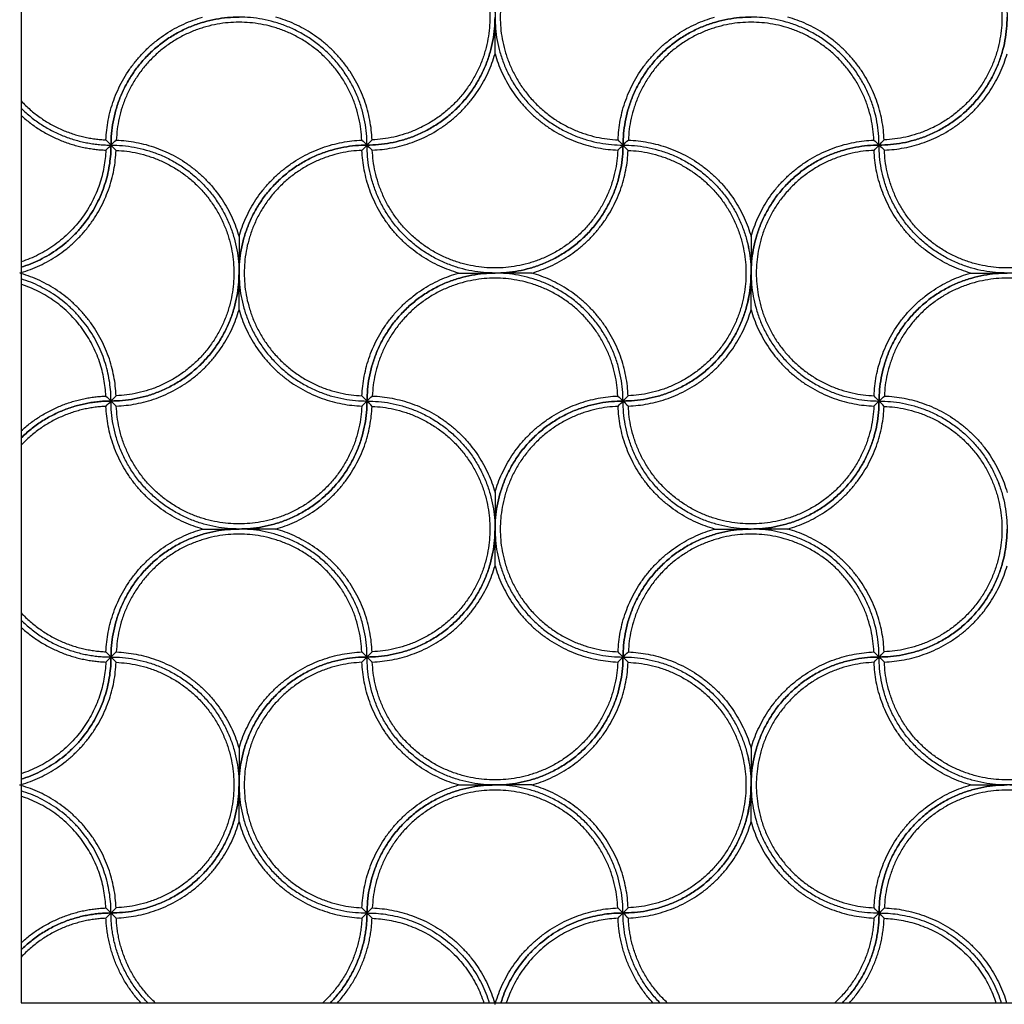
# Model space of a CAD drawing. Header units: millimetres. Extents: x 3369.77 to 3374.03, y 1984.94 to 1989.4.
# Tile 5 of 9: x 3372.02 to 3373.17, y 1984.94 to 1986.1. Entities that reach past the tile are written whole.
import ezdxf

# ---------------------------------------------------------------- set-up
doc = ezdxf.new("R2010")
doc.units = ezdxf.units.MM
doc.layers.add('Make2D', color=7, linetype='Continuous', true_color=0x000000)
doc.layers.add('Make2D$Visible$Curves', color=7, linetype='Continuous', true_color=0x000000)

# ---------------------------------------------------------------- blocks, each defined once
blk = doc.blocks.new('Lonicera2')
at = {"layer": 'Make2D'}
blk.add_lwpolyline([(3372.0212, 1984.9438), (3374.0316, 1984.9438), (3374.0316, 1986.9542), (3372.0212, 1986.9542)], close=True, dxfattribs=at)
at = {"layer": 'Make2D$Visible$Curves', "color": 18, "lineweight": -3, "true_color": 0x000000}
for points, weights, knots in [([(3372.4264, 1986.249), (3372.5764, 1986.249), (3372.5764, 1986.099), (3372.5764, 1985.949), (3372.4264, 1985.949)], [1, 0.707106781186, 1, 0.707106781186, 1], [-0.000025, -0.000025, -0.000025, 8.85715, 8.85715, 17.714326, 17.714326, 17.714326]), ([(3372.7264, 1986.249), (3372.5764, 1986.249), (3372.5764, 1986.099), (3372.5764, 1985.949), (3372.7264, 1985.949)], [1, 0.707106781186, 1, 0.707106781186, 1], [-0.000025, -0.000025, -0.000025, 8.85715, 8.85715, 17.714326, 17.714326, 17.714326]), ([(3373.0264, 1986.249), (3373.1764, 1986.249), (3373.1764, 1986.099), (3373.1764, 1985.949), (3373.0264, 1985.949)], [1, 0.707106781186, 1, 0.707106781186, 1], [-0.000025, -0.000025, -0.000025, 8.85715, 8.85715, 17.714326, 17.714326, 17.714326]), ([(3372.4323, 1986.2428), (3372.5704, 1986.2372), (3372.5704, 1986.099), (3372.5704, 1985.9608), (3372.4323, 1985.9551)], [1, 0.72147592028, 1, 0.72147592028, 1], [0.231535, 0.231535, 0.231535, 8.85715, 8.85715, 17.482766, 17.482766, 17.482766]), ([(3372.7205, 1986.2428), (3372.5825, 1986.2372), (3372.5825, 1986.099), (3372.5825, 1985.9608), (3372.7205, 1985.9551)], [1, 0.72147592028, 1, 0.72147592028, 1], [0.231535, 0.231535, 0.231535, 8.85715, 8.85715, 17.482766, 17.482766, 17.482766]), ([(3373.0323, 1986.2428), (3373.1704, 1986.2372), (3373.1704, 1986.099), (3373.1704, 1985.9608), (3373.0323, 1985.9551)], [1, 0.72147592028, 1, 0.72147592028, 1], [0.231535, 0.231535, 0.231535, 8.85715, 8.85715, 17.482766, 17.482766, 17.482766]), ([(3372.4264, 1985.949), (3372.4264, 1986.099), (3372.2764, 1986.099), (3372.1264, 1986.099), (3372.1264, 1985.949)], [1, 0.707106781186, 1, 0.707106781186, 1], [-0.000025, -0.000025, -0.000025, 8.85715, 8.85715, 17.714326, 17.714326, 17.714326]), ([(3373.0264, 1985.949), (3373.0264, 1986.099), (3372.8764, 1986.099), (3372.7264, 1986.099), (3372.7264, 1985.949)], [1, 0.707106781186, 1, 0.707106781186, 1], [-0.000025, -0.000025, -0.000025, 8.85715, 8.85715, 17.714326, 17.714326, 17.714326]), ([(3372.4203, 1985.9549), (3372.4146, 1986.093), (3372.2764, 1986.093), (3372.1383, 1986.093), (3372.1326, 1985.9549)], [1, 0.72147592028, 1, 0.72147592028, 1], [0.231535, 0.231535, 0.231535, 8.85715, 8.85715, 17.482766, 17.482766, 17.482766]), ([(3373.0203, 1985.9549), (3373.0146, 1986.093), (3372.8764, 1986.093), (3372.7383, 1986.093), (3372.7326, 1985.9549)], [1, 0.72147592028, 1, 0.72147592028, 1], [0.231535, 0.231535, 0.231535, 8.85715, 8.85715, 17.482766, 17.482766, 17.482766]), ([(3372.1264, 1985.949), (3372.2764, 1985.949), (3372.2764, 1985.799), (3372.2764, 1985.649), (3372.1264, 1985.649)], [1, 0.707106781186, 1, 0.707106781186, 1], [-0.000025, -0.000025, -0.000025, 8.85715, 8.85715, 17.714326, 17.714326, 17.714326]), ([(3372.4264, 1985.949), (3372.2764, 1985.949), (3372.2764, 1985.799), (3372.2764, 1985.649), (3372.4264, 1985.649)], [1, 0.707106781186, 1, 0.707106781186, 1], [-0.000025, -0.000025, -0.000025, 8.85715, 8.85715, 17.714326, 17.714326, 17.714326]), ([(3372.7264, 1985.949), (3372.7264, 1985.799), (3372.5764, 1985.799), (3372.4264, 1985.799), (3372.4264, 1985.949)], [1, 0.707106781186, 1, 0.707106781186, 1], [-0.000025, -0.000025, -0.000025, 8.85715, 8.85715, 17.714326, 17.714326, 17.714326]), ([(3372.7264, 1985.949), (3372.8764, 1985.949), (3372.8764, 1985.799), (3372.8764, 1985.649), (3372.7264, 1985.649)], [1, 0.707106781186, 1, 0.707106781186, 1], [-0.000025, -0.000025, -0.000025, 8.85715, 8.85715, 17.714326, 17.714326, 17.714326]), ([(3373.0264, 1985.949), (3372.8764, 1985.949), (3372.8764, 1985.799), (3372.8764, 1985.649), (3373.0264, 1985.649)], [1, 0.707106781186, 1, 0.707106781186, 1], [-0.000025, -0.000025, -0.000025, 8.85715, 8.85715, 17.714326, 17.714326, 17.714326]), ([(3373.3264, 1985.949), (3373.3264, 1985.799), (3373.1764, 1985.799), (3373.0264, 1985.799), (3373.0264, 1985.949)], [1, 0.707106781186, 1, 0.707106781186, 1], [-0.000025, -0.000025, -0.000025, 8.85715, 8.85715, 17.714326, 17.714326, 17.714326]), ([(3372.1323, 1985.9428), (3372.2704, 1985.9372), (3372.2704, 1985.799), (3372.2704, 1985.6608), (3372.1323, 1985.6551)], [1, 0.72147592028, 1, 0.72147592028, 1], [0.231535, 0.231535, 0.231535, 8.85715, 8.85715, 17.482766, 17.482766, 17.482766]), ([(3372.4205, 1985.9428), (3372.2825, 1985.9372), (3372.2825, 1985.799), (3372.2825, 1985.6608), (3372.4205, 1985.6551)], [1, 0.72147592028, 1, 0.72147592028, 1], [0.231535, 0.231535, 0.231535, 8.85715, 8.85715, 17.482766, 17.482766, 17.482766]), ([(3372.7203, 1985.9431), (3372.7146, 1985.805), (3372.5764, 1985.805), (3372.4383, 1985.805), (3372.4326, 1985.9431)], [1, 0.72147592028, 1, 0.72147592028, 1], [0.231535, 0.231535, 0.231535, 8.85715, 8.85715, 17.482766, 17.482766, 17.482766]), ([(3372.7323, 1985.9428), (3372.8704, 1985.9372), (3372.8704, 1985.799), (3372.8704, 1985.6608), (3372.7323, 1985.6551)], [1, 0.72147592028, 1, 0.72147592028, 1], [0.231535, 0.231535, 0.231535, 8.85715, 8.85715, 17.482766, 17.482766, 17.482766]), ([(3373.0205, 1985.9428), (3372.8825, 1985.9372), (3372.8825, 1985.799), (3372.8825, 1985.6608), (3373.0205, 1985.6551)], [1, 0.72147592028, 1, 0.72147592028, 1], [0.231535, 0.231535, 0.231535, 8.85715, 8.85715, 17.482766, 17.482766, 17.482766]), ([(3373.3203, 1985.9431), (3373.3146, 1985.805), (3373.1764, 1985.805), (3373.0383, 1985.805), (3373.0326, 1985.9431)], [1, 0.72147592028, 1, 0.72147592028, 1], [0.231535, 0.231535, 0.231535, 8.85715, 8.85715, 17.482766, 17.482766, 17.482766]), ([(3372.7264, 1985.649), (3372.7264, 1985.799), (3372.5764, 1985.799), (3372.4264, 1985.799), (3372.4264, 1985.649)], [1, 0.707106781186, 1, 0.707106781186, 1], [-0.000025, -0.000025, -0.000025, 8.85715, 8.85715, 17.714326, 17.714326, 17.714326]), ([(3373.3264, 1985.649), (3373.3264, 1985.799), (3373.1764, 1985.799), (3373.0264, 1985.799), (3373.0264, 1985.649)], [1, 0.707106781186, 1, 0.707106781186, 1], [-0.000025, -0.000025, -0.000025, 8.85715, 8.85715, 17.714326, 17.714326, 17.714326]), ([(3372.7203, 1985.6549), (3372.7146, 1985.793), (3372.5764, 1985.793), (3372.4383, 1985.793), (3372.4326, 1985.6549)], [1, 0.72147592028, 1, 0.72147592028, 1], [0.231535, 0.231535, 0.231535, 8.85715, 8.85715, 17.482766, 17.482766, 17.482766]), ([(3373.3203, 1985.6549), (3373.3146, 1985.793), (3373.1764, 1985.793), (3373.0383, 1985.793), (3373.0326, 1985.6549)], [1, 0.72147592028, 1, 0.72147592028, 1], [0.231535, 0.231535, 0.231535, 8.85715, 8.85715, 17.482766, 17.482766, 17.482766]), ([(3372.4264, 1985.649), (3372.4264, 1985.499), (3372.2764, 1985.499), (3372.1264, 1985.499), (3372.1264, 1985.649)], [1, 0.707106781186, 1, 0.707106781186, 1], [-0.000025, -0.000025, -0.000025, 8.85715, 8.85715, 17.714326, 17.714326, 17.714326]), ([(3372.4264, 1985.649), (3372.5764, 1985.649), (3372.5764, 1985.499), (3372.5764, 1985.349), (3372.4264, 1985.349)], [1, 0.707106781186, 1, 0.707106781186, 1], [-0.000025, -0.000025, -0.000025, 8.85715, 8.85715, 17.714326, 17.714326, 17.714326]), ([(3372.7264, 1985.649), (3372.5764, 1985.649), (3372.5764, 1985.499), (3372.5764, 1985.349), (3372.7264, 1985.349)], [1, 0.707106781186, 1, 0.707106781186, 1], [-0.000025, -0.000025, -0.000025, 8.85715, 8.85715, 17.714326, 17.714326, 17.714326]), ([(3373.0264, 1985.649), (3373.0264, 1985.499), (3372.8764, 1985.499), (3372.7264, 1985.499), (3372.7264, 1985.649)], [1, 0.707106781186, 1, 0.707106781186, 1], [-0.000025, -0.000025, -0.000025, 8.85715, 8.85715, 17.714326, 17.714326, 17.714326]), ([(3373.0264, 1985.649), (3373.1764, 1985.649), (3373.1764, 1985.499), (3373.1764, 1985.349), (3373.0264, 1985.349)], [1, 0.707106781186, 1, 0.707106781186, 1], [-0.000025, -0.000025, -0.000025, 8.85715, 8.85715, 17.714326, 17.714326, 17.714326]), ([(3372.4203, 1985.6431), (3372.4146, 1985.505), (3372.2764, 1985.505), (3372.1383, 1985.505), (3372.1326, 1985.6431)], [1, 0.72147592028, 1, 0.72147592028, 1], [0.231535, 0.231535, 0.231535, 8.85715, 8.85715, 17.482766, 17.482766, 17.482766]), ([(3372.4323, 1985.6428), (3372.5704, 1985.6372), (3372.5704, 1985.499), (3372.5704, 1985.3608), (3372.4323, 1985.3551)], [1, 0.72147592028, 1, 0.72147592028, 1], [0.231535, 0.231535, 0.231535, 8.85715, 8.85715, 17.482766, 17.482766, 17.482766]), ([(3372.7205, 1985.6428), (3372.5825, 1985.6372), (3372.5825, 1985.499), (3372.5825, 1985.3608), (3372.7205, 1985.3551)], [1, 0.72147592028, 1, 0.72147592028, 1], [0.231535, 0.231535, 0.231535, 8.85715, 8.85715, 17.482766, 17.482766, 17.482766]), ([(3373.0203, 1985.6431), (3373.0146, 1985.505), (3372.8764, 1985.505), (3372.7383, 1985.505), (3372.7326, 1985.6431)], [1, 0.72147592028, 1, 0.72147592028, 1], [0.231535, 0.231535, 0.231535, 8.85715, 8.85715, 17.482766, 17.482766, 17.482766]), ([(3373.0323, 1985.6428), (3373.1704, 1985.6372), (3373.1704, 1985.499), (3373.1704, 1985.3608), (3373.0323, 1985.3551)], [1, 0.72147592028, 1, 0.72147592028, 1], [0.231535, 0.231535, 0.231535, 8.85715, 8.85715, 17.482766, 17.482766, 17.482766]), ([(3372.4264, 1985.349), (3372.4264, 1985.499), (3372.2764, 1985.499), (3372.1264, 1985.499), (3372.1264, 1985.349)], [1, 0.707106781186, 1, 0.707106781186, 1], [-0.000025, -0.000025, -0.000025, 8.85715, 8.85715, 17.714326, 17.714326, 17.714326]), ([(3373.0264, 1985.349), (3373.0264, 1985.499), (3372.8764, 1985.499), (3372.7264, 1985.499), (3372.7264, 1985.349)], [1, 0.707106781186, 1, 0.707106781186, 1], [-0.000025, -0.000025, -0.000025, 8.85715, 8.85715, 17.714326, 17.714326, 17.714326]), ([(3372.4203, 1985.3549), (3372.4146, 1985.493), (3372.2764, 1985.493), (3372.1383, 1985.493), (3372.1326, 1985.3549)], [1, 0.72147592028, 1, 0.72147592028, 1], [0.231535, 0.231535, 0.231535, 8.85715, 8.85715, 17.482766, 17.482766, 17.482766]), ([(3373.0203, 1985.3549), (3373.0146, 1985.493), (3372.8764, 1985.493), (3372.7383, 1985.493), (3372.7326, 1985.3549)], [1, 0.72147592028, 1, 0.72147592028, 1], [0.231535, 0.231535, 0.231535, 8.85715, 8.85715, 17.482766, 17.482766, 17.482766]), ([(3372.1264, 1985.349), (3372.2764, 1985.349), (3372.2764, 1985.199), (3372.2764, 1985.049), (3372.1264, 1985.049)], [1, 0.707106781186, 1, 0.707106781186, 1], [-0.000025, -0.000025, -0.000025, 8.85715, 8.85715, 17.714326, 17.714326, 17.714326]), ([(3372.4264, 1985.349), (3372.2764, 1985.349), (3372.2764, 1985.199), (3372.2764, 1985.049), (3372.4264, 1985.049)], [1, 0.707106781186, 1, 0.707106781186, 1], [-0.000025, -0.000025, -0.000025, 8.85715, 8.85715, 17.714326, 17.714326, 17.714326]), ([(3372.7264, 1985.349), (3372.7264, 1985.199), (3372.5764, 1985.199), (3372.4264, 1985.199), (3372.4264, 1985.349)], [1, 0.707106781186, 1, 0.707106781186, 1], [-0.000025, -0.000025, -0.000025, 8.85715, 8.85715, 17.714326, 17.714326, 17.714326]), ([(3372.7264, 1985.349), (3372.8764, 1985.349), (3372.8764, 1985.199), (3372.8764, 1985.049), (3372.7264, 1985.049)], [1, 0.707106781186, 1, 0.707106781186, 1], [-0.000025, -0.000025, -0.000025, 8.85715, 8.85715, 17.714326, 17.714326, 17.714326]), ([(3373.0264, 1985.349), (3372.8764, 1985.349), (3372.8764, 1985.199), (3372.8764, 1985.049), (3373.0264, 1985.049)], [1, 0.707106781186, 1, 0.707106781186, 1], [-0.000025, -0.000025, -0.000025, 8.85715, 8.85715, 17.714326, 17.714326, 17.714326]), ([(3373.3264, 1985.349), (3373.3264, 1985.199), (3373.1764, 1985.199), (3373.0264, 1985.199), (3373.0264, 1985.349)], [1, 0.707106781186, 1, 0.707106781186, 1], [-0.000025, -0.000025, -0.000025, 8.85715, 8.85715, 17.714326, 17.714326, 17.714326]), ([(3372.1323, 1985.3428), (3372.2704, 1985.3372), (3372.2704, 1985.199), (3372.2704, 1985.0608), (3372.1323, 1985.0551)], [1, 0.72147592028, 1, 0.72147592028, 1], [0.231535, 0.231535, 0.231535, 8.85715, 8.85715, 17.482766, 17.482766, 17.482766]), ([(3372.4205, 1985.3428), (3372.2825, 1985.3372), (3372.2825, 1985.199), (3372.2825, 1985.0608), (3372.4205, 1985.0551)], [1, 0.72147592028, 1, 0.72147592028, 1], [0.231535, 0.231535, 0.231535, 8.85715, 8.85715, 17.482766, 17.482766, 17.482766]), ([(3372.7203, 1985.3431), (3372.7146, 1985.205), (3372.5764, 1985.205), (3372.4383, 1985.205), (3372.4326, 1985.3431)], [1, 0.72147592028, 1, 0.72147592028, 1], [0.231535, 0.231535, 0.231535, 8.85715, 8.85715, 17.482766, 17.482766, 17.482766]), ([(3372.7323, 1985.3428), (3372.8704, 1985.3372), (3372.8704, 1985.199), (3372.8704, 1985.0608), (3372.7323, 1985.0551)], [1, 0.72147592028, 1, 0.72147592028, 1], [0.231535, 0.231535, 0.231535, 8.85715, 8.85715, 17.482766, 17.482766, 17.482766]), ([(3373.0205, 1985.3428), (3372.8825, 1985.3372), (3372.8825, 1985.199), (3372.8825, 1985.0608), (3373.0205, 1985.0551)], [1, 0.72147592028, 1, 0.72147592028, 1], [0.231535, 0.231535, 0.231535, 8.85715, 8.85715, 17.482766, 17.482766, 17.482766]), ([(3373.3203, 1985.3431), (3373.3146, 1985.205), (3373.1764, 1985.205), (3373.0383, 1985.205), (3373.0326, 1985.3431)], [1, 0.72147592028, 1, 0.72147592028, 1], [0.231535, 0.231535, 0.231535, 8.85715, 8.85715, 17.482766, 17.482766, 17.482766]), ([(3372.7264, 1985.049), (3372.7264, 1985.199), (3372.5764, 1985.199), (3372.4264, 1985.199), (3372.4264, 1985.049)], [1, 0.707106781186, 1, 0.707106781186, 1], [-0.000025, -0.000025, -0.000025, 8.85715, 8.85715, 17.714326, 17.714326, 17.714326]), ([(3373.3264, 1985.049), (3373.3264, 1985.199), (3373.1764, 1985.199), (3373.0264, 1985.199), (3373.0264, 1985.049)], [1, 0.707106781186, 1, 0.707106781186, 1], [-0.000025, -0.000025, -0.000025, 8.85715, 8.85715, 17.714326, 17.714326, 17.714326]), ([(3372.7203, 1985.0549), (3372.7146, 1985.193), (3372.5764, 1985.193), (3372.4383, 1985.193), (3372.4326, 1985.0549)], [1, 0.72147592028, 1, 0.72147592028, 1], [0.231535, 0.231535, 0.231535, 8.85715, 8.85715, 17.482766, 17.482766, 17.482766]), ([(3373.3203, 1985.0549), (3373.3146, 1985.193), (3373.1764, 1985.193), (3373.0383, 1985.193), (3373.0326, 1985.0549)], [1, 0.72147592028, 1, 0.72147592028, 1], [0.231535, 0.231535, 0.231535, 8.85715, 8.85715, 17.482766, 17.482766, 17.482766])]:
    blk.add_rational_spline(points, weights, degree=2, knots=knots, dxfattribs=at)
for points, weights in [([(3372.1205, 1985.9551), (3372.125, 1986.0679), (3372.2335, 1986.099)], [1, 0.810265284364, 1]), ([(3372.1264, 1985.949), (3372.1264, 1986.099), (3372.2764, 1986.099)], [1, 0.707106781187, 1]), ([(3372.4264, 1985.949), (3372.4264, 1986.099), (3372.2764, 1986.099)], [1, 0.707106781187, 1]), ([(3372.4323, 1985.9551), (3372.4279, 1986.0679), (3372.3194, 1986.099)], [1, 0.810265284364, 1]), ([(3372.4264, 1985.949), (3372.5764, 1985.949), (3372.5764, 1986.099)], [1, 0.707106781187, 1]), ([(3372.5764, 1986.099), (3372.5764, 1985.949), (3372.7264, 1985.949)], [1, 0.707106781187, 1]), ([(3372.7205, 1985.9551), (3372.725, 1986.0679), (3372.8335, 1986.099)], [1, 0.810265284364, 1]), ([(3372.7264, 1985.949), (3372.7264, 1986.099), (3372.8764, 1986.099)], [1, 0.707106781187, 1]), ([(3373.0264, 1985.949), (3373.0264, 1986.099), (3372.8764, 1986.099)], [1, 0.707106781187, 1]), ([(3373.0323, 1985.9551), (3373.0279, 1986.0679), (3372.9194, 1986.099)], [1, 0.810265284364, 1]), ([(3373.0264, 1985.949), (3373.1764, 1985.949), (3373.1764, 1986.099)], [1, 0.707106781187, 1]), ([(3372.4326, 1985.9431), (3372.5454, 1985.9475), (3372.5764, 1986.056)], [1, 0.810265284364, 1]), ([(3372.5764, 1986.056), (3372.6075, 1985.9475), (3372.7203, 1985.9431)], [1, 0.810265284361, 1]), ([(3373.0326, 1985.9431), (3373.1454, 1985.9475), (3373.1764, 1986.056)], [1, 0.810265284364, 1]), ([(3372.0212, 1986.0007), (3372.0615, 1985.9576), (3372.1205, 1985.9551)], [0.860776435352, 0.858423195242, 1]), ([(3372.0212, 1985.9921), (3372.065, 1985.949), (3372.1264, 1985.949)], [0.853567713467, 0.855001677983, 1]), ([(3372.0212, 1985.9921), (3372.065, 1985.949), (3372.1264, 1985.949)], [0.853567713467, 0.855001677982, 1]), ([(3372.0212, 1985.9837), (3372.0633, 1985.9453), (3372.1203, 1985.9431)], [0.906380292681, 0.894253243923, 1]), ([(3372.1264, 1985.949), (3372.1264, 1985.8388), (3372.0212, 1985.8058)], [1, 0.766647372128, 0.905126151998]), ([(3372.0212, 1985.8058), (3372.1264, 1985.8388), (3372.1264, 1985.949)], [0.905126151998, 0.766647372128, 1]), ([(3372.1264, 1985.949), (3372.2764, 1985.949), (3372.2764, 1985.799)], [1, 0.707106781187, 1]), ([(3372.1326, 1985.9549), (3372.2454, 1985.9504), (3372.2764, 1985.842)], [1, 0.810265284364, 1]), ([(3372.2764, 1985.842), (3372.3075, 1985.9504), (3372.4203, 1985.9549)], [1, 0.810265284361, 1]), ([(3372.2764, 1985.799), (3372.2764, 1985.949), (3372.4264, 1985.949)], [1, 0.707106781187, 1]), ([(3372.5764, 1985.799), (3372.4264, 1985.799), (3372.4264, 1985.949)], [1, 0.707106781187, 1]), ([(3372.5764, 1985.799), (3372.7264, 1985.799), (3372.7264, 1985.949)], [1, 0.707106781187, 1]), ([(3372.7264, 1985.949), (3372.8764, 1985.949), (3372.8764, 1985.799)], [1, 0.707106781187, 1]), ([(3372.7326, 1985.9549), (3372.8454, 1985.9504), (3372.8764, 1985.842)], [1, 0.810265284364, 1]), ([(3372.8764, 1985.842), (3372.9075, 1985.9504), (3373.0203, 1985.9549)], [1, 0.810265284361, 1]), ([(3372.8764, 1985.799), (3372.8764, 1985.949), (3373.0264, 1985.949)], [1, 0.707106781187, 1]), ([(3373.1764, 1985.799), (3373.0264, 1985.799), (3373.0264, 1985.949)], [1, 0.707106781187, 1]), ([(3372.1203, 1985.9431), (3372.1162, 1985.8433), (3372.0212, 1985.8122)], [1, 0.781790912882, 0.905492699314]), ([(3372.0212, 1985.7995), (3372.128, 1985.8315), (3372.1323, 1985.9428)], [0.996071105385, 0.812250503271, 1]), ([(3372.5335, 1985.799), (3372.425, 1985.8301), (3372.4205, 1985.9428)], [1, 0.810265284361, 1]), ([(3372.6194, 1985.799), (3372.7279, 1985.8301), (3372.7323, 1985.9428)], [1, 0.810265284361, 1]), ([(3373.1335, 1985.799), (3373.025, 1985.8301), (3373.0205, 1985.9428)], [1, 0.810265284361, 1]), ([(3372.0194, 1985.799), (3372.0203, 1985.7992), (3372.0212, 1985.7995)], [1, 0.99801478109, 0.996071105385]), ([(3372.0212, 1985.7984), (3372.0203, 1985.7987), (3372.0194, 1985.799)], [0.996071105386, 0.99801478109, 1]), ([(3372.1323, 1985.6551), (3372.128, 1985.7665), (3372.0212, 1985.7984)], [1, 0.812250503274, 0.996071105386]), ([(3372.1264, 1985.649), (3372.2764, 1985.649), (3372.2764, 1985.799)], [1, 0.707106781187, 1]), ([(3372.2764, 1985.799), (3372.2764, 1985.649), (3372.4264, 1985.649)], [1, 0.707106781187, 1]), ([(3372.4205, 1985.6551), (3372.425, 1985.7679), (3372.5335, 1985.799)], [1, 0.810265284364, 1]), ([(3372.4264, 1985.649), (3372.4264, 1985.799), (3372.5764, 1985.799)], [1, 0.707106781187, 1]), ([(3372.7264, 1985.649), (3372.7264, 1985.799), (3372.5764, 1985.799)], [1, 0.707106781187, 1]), ([(3372.7323, 1985.6551), (3372.7279, 1985.7679), (3372.6194, 1985.799)], [1, 0.810265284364, 1]), ([(3372.7264, 1985.649), (3372.8764, 1985.649), (3372.8764, 1985.799)], [1, 0.707106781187, 1]), ([(3372.8764, 1985.799), (3372.8764, 1985.649), (3373.0264, 1985.649)], [1, 0.707106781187, 1]), ([(3373.0205, 1985.6551), (3373.025, 1985.7679), (3373.1335, 1985.799)], [1, 0.810265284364, 1]), ([(3373.0264, 1985.649), (3373.0264, 1985.799), (3373.1764, 1985.799)], [1, 0.707106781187, 1]), ([(3372.1264, 1985.649), (3372.1264, 1985.7592), (3372.0212, 1985.7921)], [1, 0.766647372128, 0.905126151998]), ([(3372.1264, 1985.649), (3372.1264, 1985.7592), (3372.0212, 1985.7921)], [1, 0.766647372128, 0.905126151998]), ([(3372.1203, 1985.6549), (3372.1162, 1985.7547), (3372.0212, 1985.7858)], [1, 0.781790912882, 0.905492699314]), ([(3372.1326, 1985.6431), (3372.2454, 1985.6475), (3372.2764, 1985.756)], [1, 0.810265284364, 1]), ([(3372.2764, 1985.756), (3372.3075, 1985.6475), (3372.4203, 1985.6431)], [1, 0.810265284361, 1]), ([(3372.7326, 1985.6431), (3372.8454, 1985.6475), (3372.8764, 1985.756)], [1, 0.810265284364, 1]), ([(3372.8764, 1985.756), (3372.9075, 1985.6475), (3373.0203, 1985.6431)], [1, 0.810265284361, 1]), ([(3372.0212, 1985.6142), (3372.0633, 1985.6526), (3372.1203, 1985.6549)], [0.906380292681, 0.894253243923, 1]), ([(3372.1264, 1985.649), (3372.065, 1985.649), (3372.0212, 1985.6059)], [1, 0.855001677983, 0.853567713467]), ([(3372.0212, 1985.6059), (3372.065, 1985.649), (3372.1264, 1985.649)], [0.853567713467, 0.855001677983, 1]), ([(3372.2764, 1985.499), (3372.1264, 1985.499), (3372.1264, 1985.649)], [1, 0.707106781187, 1]), ([(3372.2764, 1985.499), (3372.4264, 1985.499), (3372.4264, 1985.649)], [1, 0.707106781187, 1]), ([(3372.4264, 1985.649), (3372.5764, 1985.649), (3372.5764, 1985.499)], [1, 0.707106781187, 1]), ([(3372.4326, 1985.6549), (3372.5454, 1985.6504), (3372.5764, 1985.542)], [1, 0.810265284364, 1]), ([(3372.5764, 1985.542), (3372.6075, 1985.6504), (3372.7203, 1985.6549)], [1, 0.810265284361, 1]), ([(3372.5764, 1985.499), (3372.5764, 1985.649), (3372.7264, 1985.649)], [1, 0.707106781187, 1]), ([(3372.8764, 1985.499), (3372.7264, 1985.499), (3372.7264, 1985.649)], [1, 0.707106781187, 1]), ([(3372.8764, 1985.499), (3373.0264, 1985.499), (3373.0264, 1985.649)], [1, 0.707106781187, 1]), ([(3373.0264, 1985.649), (3373.1764, 1985.649), (3373.1764, 1985.499)], [1, 0.707106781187, 1]), ([(3373.0326, 1985.6549), (3373.1454, 1985.6504), (3373.1764, 1985.542)], [1, 0.810265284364, 1]), ([(3372.1205, 1985.6428), (3372.0615, 1985.6404), (3372.0212, 1985.5973)], [1, 0.858423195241, 0.860776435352]), ([(3372.2335, 1985.499), (3372.125, 1985.5301), (3372.1205, 1985.6428)], [1, 0.810265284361, 1]), ([(3372.3194, 1985.499), (3372.4279, 1985.5301), (3372.4323, 1985.6428)], [1, 0.810265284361, 1]), ([(3372.8335, 1985.499), (3372.725, 1985.5301), (3372.7205, 1985.6428)], [1, 0.810265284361, 1]), ([(3372.9194, 1985.499), (3373.0279, 1985.5301), (3373.0323, 1985.6428)], [1, 0.810265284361, 1]), ([(3372.1205, 1985.3551), (3372.125, 1985.4679), (3372.2335, 1985.499)], [1, 0.810265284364, 1]), ([(3372.1264, 1985.349), (3372.1264, 1985.499), (3372.2764, 1985.499)], [1, 0.707106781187, 1]), ([(3372.4264, 1985.349), (3372.4264, 1985.499), (3372.2764, 1985.499)], [1, 0.707106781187, 1]), ([(3372.4323, 1985.3551), (3372.4279, 1985.4679), (3372.3194, 1985.499)], [1, 0.810265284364, 1]), ([(3372.4264, 1985.349), (3372.5764, 1985.349), (3372.5764, 1985.499)], [1, 0.707106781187, 1]), ([(3372.5764, 1985.499), (3372.5764, 1985.349), (3372.7264, 1985.349)], [1, 0.707106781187, 1]), ([(3372.7205, 1985.3551), (3372.725, 1985.4679), (3372.8335, 1985.499)], [1, 0.810265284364, 1]), ([(3372.7264, 1985.349), (3372.7264, 1985.499), (3372.8764, 1985.499)], [1, 0.707106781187, 1]), ([(3373.0264, 1985.349), (3373.0264, 1985.499), (3372.8764, 1985.499)], [1, 0.707106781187, 1]), ([(3373.0323, 1985.3551), (3373.0279, 1985.4679), (3372.9194, 1985.499)], [1, 0.810265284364, 1]), ([(3373.0264, 1985.349), (3373.1764, 1985.349), (3373.1764, 1985.499)], [1, 0.707106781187, 1]), ([(3372.4326, 1985.3431), (3372.5454, 1985.3475), (3372.5764, 1985.456)], [1, 0.810265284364, 1]), ([(3372.5764, 1985.456), (3372.6075, 1985.3475), (3372.7203, 1985.3431)], [1, 0.810265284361, 1]), ([(3373.0326, 1985.3431), (3373.1454, 1985.3475), (3373.1764, 1985.456)], [1, 0.810265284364, 1]), ([(3372.0212, 1985.4007), (3372.0615, 1985.3576), (3372.1205, 1985.3551)], [0.860776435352, 0.858423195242, 1]), ([(3372.0212, 1985.3921), (3372.065, 1985.349), (3372.1264, 1985.349)], [0.853567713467, 0.855001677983, 1]), ([(3372.0212, 1985.3921), (3372.065, 1985.349), (3372.1264, 1985.349)], [0.853567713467, 0.855001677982, 1]), ([(3372.0212, 1985.3837), (3372.0633, 1985.3453), (3372.1203, 1985.3431)], [0.906380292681, 0.894253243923, 1]), ([(3372.1264, 1985.349), (3372.1264, 1985.2388), (3372.0212, 1985.2058)], [1, 0.766647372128, 0.905126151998]), ([(3372.0212, 1985.2058), (3372.1264, 1985.2388), (3372.1264, 1985.349)], [0.905126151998, 0.766647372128, 1]), ([(3372.1264, 1985.349), (3372.2764, 1985.349), (3372.2764, 1985.199)], [1, 0.707106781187, 1]), ([(3372.1326, 1985.3549), (3372.2454, 1985.3504), (3372.2764, 1985.242)], [1, 0.810265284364, 1]), ([(3372.2764, 1985.242), (3372.3075, 1985.3504), (3372.4203, 1985.3549)], [1, 0.810265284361, 1]), ([(3372.2764, 1985.199), (3372.2764, 1985.349), (3372.4264, 1985.349)], [1, 0.707106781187, 1]), ([(3372.5764, 1985.199), (3372.4264, 1985.199), (3372.4264, 1985.349)], [1, 0.707106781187, 1]), ([(3372.5764, 1985.199), (3372.7264, 1985.199), (3372.7264, 1985.349)], [1, 0.707106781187, 1]), ([(3372.7264, 1985.349), (3372.8764, 1985.349), (3372.8764, 1985.199)], [1, 0.707106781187, 1]), ([(3372.7326, 1985.3549), (3372.8454, 1985.3504), (3372.8764, 1985.242)], [1, 0.810265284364, 1]), ([(3372.8764, 1985.242), (3372.9075, 1985.3504), (3373.0203, 1985.3549)], [1, 0.810265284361, 1]), ([(3372.8764, 1985.199), (3372.8764, 1985.349), (3373.0264, 1985.349)], [1, 0.707106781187, 1]), ([(3373.1764, 1985.199), (3373.0264, 1985.199), (3373.0264, 1985.349)], [1, 0.707106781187, 1]), ([(3372.1203, 1985.3431), (3372.1162, 1985.2433), (3372.0212, 1985.2122)], [1, 0.781790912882, 0.905492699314]), ([(3372.0212, 1985.1995), (3372.128, 1985.2315), (3372.1323, 1985.3428)], [0.996071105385, 0.812250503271, 1]), ([(3372.5335, 1985.199), (3372.425, 1985.2301), (3372.4205, 1985.3428)], [1, 0.810265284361, 1]), ([(3372.6194, 1985.199), (3372.7279, 1985.2301), (3372.7323, 1985.3428)], [1, 0.810265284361, 1]), ([(3373.1335, 1985.199), (3373.025, 1985.2301), (3373.0205, 1985.3428)], [1, 0.810265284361, 1]), ([(3372.0194, 1985.199), (3372.0203, 1985.1992), (3372.0212, 1985.1995)], [1, 0.99801478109, 0.996071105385]), ([(3372.0212, 1985.1984), (3372.0203, 1985.1987), (3372.0194, 1985.199)], [0.996071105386, 0.99801478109, 1]), ([(3372.1323, 1985.0551), (3372.128, 1985.1665), (3372.0212, 1985.1984)], [1, 0.812250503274, 0.996071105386]), ([(3372.1264, 1985.049), (3372.2764, 1985.049), (3372.2764, 1985.199)], [1, 0.707106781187, 1]), ([(3372.2764, 1985.199), (3372.2764, 1985.049), (3372.4264, 1985.049)], [1, 0.707106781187, 1]), ([(3372.4205, 1985.0551), (3372.425, 1985.1679), (3372.5335, 1985.199)], [1, 0.810265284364, 1]), ([(3372.4264, 1985.049), (3372.4264, 1985.199), (3372.5764, 1985.199)], [1, 0.707106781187, 1]), ([(3372.7264, 1985.049), (3372.7264, 1985.199), (3372.5764, 1985.199)], [1, 0.707106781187, 1]), ([(3372.7323, 1985.0551), (3372.7279, 1985.1679), (3372.6194, 1985.199)], [1, 0.810265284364, 1]), ([(3372.7264, 1985.049), (3372.8764, 1985.049), (3372.8764, 1985.199)], [1, 0.707106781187, 1]), ([(3372.8764, 1985.199), (3372.8764, 1985.049), (3373.0264, 1985.049)], [1, 0.707106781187, 1]), ([(3373.0205, 1985.0551), (3373.025, 1985.1679), (3373.1335, 1985.199)], [1, 0.810265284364, 1]), ([(3373.0264, 1985.049), (3373.0264, 1985.199), (3373.1764, 1985.199)], [1, 0.707106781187, 1]), ([(3372.1264, 1985.049), (3372.1264, 1985.1592), (3372.0212, 1985.1921)], [1, 0.766647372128, 0.905126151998]), ([(3372.1264, 1985.049), (3372.1264, 1985.1592), (3372.0212, 1985.1921)], [1, 0.766647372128, 0.905126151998]), ([(3372.1203, 1985.0549), (3372.1162, 1985.1547), (3372.0212, 1985.1858)], [1, 0.781790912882, 0.905492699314]), ([(3372.1326, 1985.0431), (3372.2454, 1985.0475), (3372.2764, 1985.156)], [1, 0.810265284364, 1]), ([(3372.2764, 1985.156), (3372.3075, 1985.0475), (3372.4203, 1985.0431)], [1, 0.810265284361, 1]), ([(3372.7326, 1985.0431), (3372.8454, 1985.0475), (3372.8764, 1985.156)], [1, 0.810265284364, 1]), ([(3372.8764, 1985.156), (3372.9075, 1985.0475), (3373.0203, 1985.0431)], [1, 0.810265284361, 1]), ([(3372.0212, 1985.0142), (3372.0633, 1985.0526), (3372.1203, 1985.0549)], [0.906380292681, 0.894253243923, 1]), ([(3372.1264, 1985.049), (3372.065, 1985.049), (3372.0212, 1985.0059)], [1, 0.855001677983, 0.853567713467]), ([(3372.0212, 1985.0059), (3372.065, 1985.049), (3372.1264, 1985.049)], [0.853567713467, 0.855001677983, 1]), ([(3372.1695, 1984.9438), (3372.1264, 1984.9876), (3372.1264, 1985.049)], [0.853567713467, 0.855001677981, 1]), ([(3372.1695, 1984.9438), (3372.1264, 1984.9876), (3372.1264, 1985.049)], [0.853567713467, 0.85500167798, 1]), ([(3372.3834, 1984.9438), (3372.4264, 1984.9876), (3372.4264, 1985.049)], [0.853567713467, 0.855001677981, 1]), ([(3372.4264, 1985.049), (3372.4264, 1984.9876), (3372.3834, 1984.9438)], [1, 0.855001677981, 0.853567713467]), ([(3372.4264, 1985.049), (3372.5367, 1985.049), (3372.5696, 1984.9438)], [1, 0.766647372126, 0.905126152]), ([(3372.4264, 1985.049), (3372.5367, 1985.049), (3372.5696, 1984.9438)], [1, 0.766647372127, 0.905126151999]), ([(3372.4326, 1985.0549), (3372.5439, 1985.0505), (3372.5759, 1984.9438)], [1, 0.812250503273, 0.996071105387]), ([(3372.577, 1984.9438), (3372.609, 1985.0505), (3372.7203, 1985.0549)], [0.996071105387, 0.81225050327, 1]), ([(3372.7264, 1985.049), (3372.6162, 1985.049), (3372.5833, 1984.9438)], [1, 0.766647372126, 0.905126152]), ([(3372.5833, 1984.9438), (3372.6162, 1985.049), (3372.7264, 1985.049)], [0.905126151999, 0.766647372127, 1]), ([(3372.7695, 1984.9438), (3372.7264, 1984.9876), (3372.7264, 1985.049)], [0.853567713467, 0.855001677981, 1]), ([(3372.7695, 1984.9438), (3372.7264, 1984.9876), (3372.7264, 1985.049)], [0.853567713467, 0.85500167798, 1]), ([(3372.9834, 1984.9438), (3373.0264, 1984.9876), (3373.0264, 1985.049)], [0.853567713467, 0.855001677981, 1]), ([(3373.0264, 1985.049), (3373.0264, 1984.9876), (3372.9834, 1984.9438)], [1, 0.855001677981, 0.853567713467]), ([(3373.0264, 1985.049), (3373.1367, 1985.049), (3373.1696, 1984.9438)], [1, 0.766647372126, 0.905126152]), ([(3373.0264, 1985.049), (3373.1367, 1985.049), (3373.1696, 1984.9438)], [1, 0.766647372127, 0.905126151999]), ([(3373.0326, 1985.0549), (3373.1439, 1985.0505), (3373.1759, 1984.9438)], [1, 0.812250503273, 0.996071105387]), ([(3372.1205, 1985.0428), (3372.0615, 1985.0404), (3372.0212, 1984.9973)], [1, 0.858423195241, 0.860776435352]), ([(3372.1612, 1984.9438), (3372.1228, 1984.9859), (3372.1205, 1985.0428)], [0.906380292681, 0.894253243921, 1]), ([(3372.1781, 1984.9438), (3372.135, 1984.9841), (3372.1326, 1985.0431)], [0.860776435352, 0.85842319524, 1]), ([(3372.4203, 1985.0431), (3372.4179, 1984.9841), (3372.3747, 1984.9438)], [1, 0.858423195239, 0.860776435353]), ([(3372.3917, 1984.9438), (3372.4301, 1984.9859), (3372.4323, 1985.0428)], [0.906380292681, 0.894253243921, 1]), ([(3372.4323, 1985.0428), (3372.5322, 1985.0387), (3372.5633, 1984.9438)], [1, 0.781790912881, 0.905492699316]), ([(3372.7205, 1985.0428), (3372.6207, 1985.0387), (3372.5896, 1984.9438)], [1, 0.781790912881, 0.905492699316]), ([(3372.7612, 1984.9438), (3372.7228, 1984.9859), (3372.7205, 1985.0428)], [0.906380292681, 0.894253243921, 1]), ([(3372.7781, 1984.9438), (3372.735, 1984.9841), (3372.7326, 1985.0431)], [0.860776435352, 0.85842319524, 1]), ([(3373.0203, 1985.0431), (3373.0179, 1984.9841), (3372.9747, 1984.9438)], [1, 0.858423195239, 0.860776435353]), ([(3372.9917, 1984.9438), (3373.0301, 1984.9859), (3373.0323, 1985.0428)], [0.906380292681, 0.894253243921, 1]), ([(3373.0323, 1985.0428), (3373.1322, 1985.0387), (3373.1633, 1984.9438)], [1, 0.781790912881, 0.905492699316]), ([(3372.5759, 1984.9438), (3372.5762, 1984.9429), (3372.5764, 1984.942)], [0.996071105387, 0.998014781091, 1]), ([(3372.5764, 1984.942), (3372.5767, 1984.9429), (3372.577, 1984.9438)], [1, 0.998014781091, 0.996071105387])]:
    blk.add_rational_spline(points, weights, degree=2, dxfattribs=at)
for points in [[(3372.5764, 1986.056), (3372.5764, 1986.0632), (3372.5764, 1986.0703), (3372.5764, 1986.0847), (3372.5764, 1986.0918), (3372.5764, 1986.099)], [(3372.2764, 1985.842), (3372.2764, 1985.8347), (3372.2764, 1985.8277), (3372.2764, 1985.8132), (3372.2764, 1985.8062), (3372.2764, 1985.799)], [(3372.8764, 1985.842), (3372.8764, 1985.8347), (3372.8764, 1985.8277), (3372.8764, 1985.8132), (3372.8764, 1985.8062), (3372.8764, 1985.799)], [(3372.2764, 1985.756), (3372.2764, 1985.7632), (3372.2764, 1985.7703), (3372.2764, 1985.7847), (3372.2764, 1985.7918), (3372.2764, 1985.799)], [(3372.5335, 1985.799), (3372.5407, 1985.799), (3372.5477, 1985.799), (3372.5622, 1985.799), (3372.5692, 1985.799), (3372.5764, 1985.799)], [(3372.6194, 1985.799), (3372.6122, 1985.799), (3372.6051, 1985.799), (3372.5907, 1985.799), (3372.5836, 1985.799), (3372.5764, 1985.799)], [(3372.8764, 1985.756), (3372.8764, 1985.7632), (3372.8764, 1985.7703), (3372.8764, 1985.7847), (3372.8764, 1985.7918), (3372.8764, 1985.799)], [(3373.1335, 1985.799), (3373.1407, 1985.799), (3373.1477, 1985.799), (3373.1622, 1985.799), (3373.1692, 1985.799), (3373.1764, 1985.799)], [(3372.5764, 1985.542), (3372.5764, 1985.5347), (3372.5764, 1985.5277), (3372.5764, 1985.5132), (3372.5764, 1985.5062), (3372.5764, 1985.499)], [(3372.2335, 1985.499), (3372.2407, 1985.499), (3372.2477, 1985.499), (3372.2622, 1985.499), (3372.2692, 1985.499), (3372.2764, 1985.499)], [(3372.3194, 1985.499), (3372.3122, 1985.499), (3372.3051, 1985.499), (3372.2907, 1985.499), (3372.2836, 1985.499), (3372.2764, 1985.499)], [(3372.5764, 1985.456), (3372.5764, 1985.4632), (3372.5764, 1985.4703), (3372.5764, 1985.4847), (3372.5764, 1985.4918), (3372.5764, 1985.499)], [(3372.8335, 1985.499), (3372.8407, 1985.499), (3372.8477, 1985.499), (3372.8622, 1985.499), (3372.8692, 1985.499), (3372.8764, 1985.499)], [(3372.9194, 1985.499), (3372.9122, 1985.499), (3372.9051, 1985.499), (3372.8907, 1985.499), (3372.8836, 1985.499), (3372.8764, 1985.499)], [(3372.2764, 1985.242), (3372.2764, 1985.2347), (3372.2764, 1985.2277), (3372.2764, 1985.2132), (3372.2764, 1985.2062), (3372.2764, 1985.199)], [(3372.8764, 1985.242), (3372.8764, 1985.2347), (3372.8764, 1985.2277), (3372.8764, 1985.2132), (3372.8764, 1985.2062), (3372.8764, 1985.199)], [(3372.2764, 1985.156), (3372.2764, 1985.1632), (3372.2764, 1985.1703), (3372.2764, 1985.1847), (3372.2764, 1985.1918), (3372.2764, 1985.199)], [(3372.5335, 1985.199), (3372.5407, 1985.199), (3372.5477, 1985.199), (3372.5622, 1985.199), (3372.5692, 1985.199), (3372.5764, 1985.199)], [(3372.6194, 1985.199), (3372.6122, 1985.199), (3372.6051, 1985.199), (3372.5907, 1985.199), (3372.5836, 1985.199), (3372.5764, 1985.199)], [(3372.8764, 1985.156), (3372.8764, 1985.1632), (3372.8764, 1985.1703), (3372.8764, 1985.1847), (3372.8764, 1985.1918), (3372.8764, 1985.199)], [(3373.1335, 1985.199), (3373.1407, 1985.199), (3373.1477, 1985.199), (3373.1622, 1985.199), (3373.1692, 1985.199), (3373.1764, 1985.199)]]:
    blk.add_open_spline(points, degree=3, knots=[-1.704308, -1.704308, -1.704308, -1.704308, -0.852399, -0.852399, 0, 0, 0, 0], dxfattribs=at)
for points in [[(3372.1203, 1985.9431), (3372.1224, 1985.945), (3372.1244, 1985.947), (3372.1264, 1985.949)], [(3372.1264, 1985.949), (3372.1244, 1985.951), (3372.1225, 1985.953), (3372.1205, 1985.9551)], [(3372.1264, 1985.949), (3372.1284, 1985.951), (3372.1305, 1985.953), (3372.1326, 1985.9549)], [(3372.1323, 1985.9428), (3372.1304, 1985.9449), (3372.1284, 1985.947), (3372.1264, 1985.949)], [(3372.4203, 1985.9549), (3372.4224, 1985.953), (3372.4244, 1985.951), (3372.4264, 1985.949)], [(3372.4205, 1985.9428), (3372.4225, 1985.9449), (3372.4244, 1985.947), (3372.4264, 1985.949)], [(3372.4264, 1985.949), (3372.4284, 1985.951), (3372.4304, 1985.953), (3372.4323, 1985.9551)], [(3372.4264, 1985.949), (3372.4284, 1985.947), (3372.4305, 1985.945), (3372.4326, 1985.9431)], [(3372.7203, 1985.9431), (3372.7224, 1985.945), (3372.7244, 1985.947), (3372.7264, 1985.949)], [(3372.7264, 1985.949), (3372.7244, 1985.951), (3372.7225, 1985.953), (3372.7205, 1985.9551)], [(3372.7264, 1985.949), (3372.7284, 1985.951), (3372.7305, 1985.953), (3372.7326, 1985.9549)], [(3372.7323, 1985.9428), (3372.7304, 1985.9449), (3372.7284, 1985.947), (3372.7264, 1985.949)], [(3373.0203, 1985.9549), (3373.0224, 1985.953), (3373.0244, 1985.951), (3373.0264, 1985.949)], [(3373.0205, 1985.9428), (3373.0225, 1985.9449), (3373.0244, 1985.947), (3373.0264, 1985.949)], [(3373.0264, 1985.949), (3373.0284, 1985.951), (3373.0304, 1985.953), (3373.0323, 1985.9551)], [(3373.0264, 1985.949), (3373.0284, 1985.947), (3373.0305, 1985.945), (3373.0326, 1985.9431)], [(3372.1203, 1985.6549), (3372.1224, 1985.653), (3372.1244, 1985.651), (3372.1264, 1985.649)], [(3372.1205, 1985.6428), (3372.1225, 1985.6449), (3372.1244, 1985.647), (3372.1264, 1985.649)], [(3372.1264, 1985.649), (3372.1284, 1985.651), (3372.1304, 1985.653), (3372.1323, 1985.6551)], [(3372.1264, 1985.649), (3372.1284, 1985.647), (3372.1305, 1985.645), (3372.1326, 1985.6431)], [(3372.4203, 1985.6431), (3372.4224, 1985.645), (3372.4244, 1985.647), (3372.4264, 1985.649)], [(3372.4264, 1985.649), (3372.4244, 1985.651), (3372.4225, 1985.653), (3372.4205, 1985.6551)], [(3372.4264, 1985.649), (3372.4284, 1985.651), (3372.4305, 1985.653), (3372.4326, 1985.6549)], [(3372.4323, 1985.6428), (3372.4304, 1985.6449), (3372.4284, 1985.647), (3372.4264, 1985.649)], [(3372.7203, 1985.6549), (3372.7224, 1985.653), (3372.7244, 1985.651), (3372.7264, 1985.649)], [(3372.7205, 1985.6428), (3372.7225, 1985.6449), (3372.7244, 1985.647), (3372.7264, 1985.649)], [(3372.7264, 1985.649), (3372.7284, 1985.651), (3372.7304, 1985.653), (3372.7323, 1985.6551)], [(3372.7264, 1985.649), (3372.7284, 1985.647), (3372.7305, 1985.645), (3372.7326, 1985.6431)], [(3373.0203, 1985.6431), (3373.0224, 1985.645), (3373.0244, 1985.647), (3373.0264, 1985.649)], [(3373.0264, 1985.649), (3373.0244, 1985.651), (3373.0225, 1985.653), (3373.0205, 1985.6551)], [(3373.0264, 1985.649), (3373.0284, 1985.651), (3373.0305, 1985.653), (3373.0326, 1985.6549)], [(3373.0323, 1985.6428), (3373.0304, 1985.6449), (3373.0284, 1985.647), (3373.0264, 1985.649)], [(3372.1203, 1985.3431), (3372.1224, 1985.345), (3372.1244, 1985.347), (3372.1264, 1985.349)], [(3372.1264, 1985.349), (3372.1244, 1985.351), (3372.1225, 1985.353), (3372.1205, 1985.3551)], [(3372.1264, 1985.349), (3372.1284, 1985.351), (3372.1305, 1985.353), (3372.1326, 1985.3549)], [(3372.1323, 1985.3428), (3372.1304, 1985.3449), (3372.1284, 1985.347), (3372.1264, 1985.349)], [(3372.4203, 1985.3549), (3372.4224, 1985.353), (3372.4244, 1985.351), (3372.4264, 1985.349)], [(3372.4205, 1985.3428), (3372.4225, 1985.3449), (3372.4244, 1985.347), (3372.4264, 1985.349)], [(3372.4264, 1985.349), (3372.4284, 1985.351), (3372.4304, 1985.353), (3372.4323, 1985.3551)], [(3372.4264, 1985.349), (3372.4284, 1985.347), (3372.4305, 1985.345), (3372.4326, 1985.3431)], [(3372.7203, 1985.3431), (3372.7224, 1985.345), (3372.7244, 1985.347), (3372.7264, 1985.349)], [(3372.7264, 1985.349), (3372.7244, 1985.351), (3372.7225, 1985.353), (3372.7205, 1985.3551)], [(3372.7264, 1985.349), (3372.7284, 1985.351), (3372.7305, 1985.353), (3372.7326, 1985.3549)], [(3372.7323, 1985.3428), (3372.7304, 1985.3449), (3372.7284, 1985.347), (3372.7264, 1985.349)], [(3373.0203, 1985.3549), (3373.0224, 1985.353), (3373.0244, 1985.351), (3373.0264, 1985.349)], [(3373.0205, 1985.3428), (3373.0225, 1985.3449), (3373.0244, 1985.347), (3373.0264, 1985.349)], [(3373.0264, 1985.349), (3373.0284, 1985.351), (3373.0304, 1985.353), (3373.0323, 1985.3551)], [(3373.0264, 1985.349), (3373.0284, 1985.347), (3373.0305, 1985.345), (3373.0326, 1985.3431)], [(3372.1203, 1985.0549), (3372.1224, 1985.053), (3372.1244, 1985.051), (3372.1264, 1985.049)], [(3372.1205, 1985.0428), (3372.1225, 1985.0449), (3372.1244, 1985.047), (3372.1264, 1985.049)], [(3372.1264, 1985.049), (3372.1284, 1985.051), (3372.1304, 1985.053), (3372.1323, 1985.0551)], [(3372.1264, 1985.049), (3372.1284, 1985.047), (3372.1305, 1985.045), (3372.1326, 1985.0431)], [(3372.4203, 1985.0431), (3372.4224, 1985.045), (3372.4244, 1985.047), (3372.4264, 1985.049)], [(3372.4264, 1985.049), (3372.4244, 1985.051), (3372.4225, 1985.053), (3372.4205, 1985.0551)], [(3372.4264, 1985.049), (3372.4284, 1985.051), (3372.4305, 1985.053), (3372.4326, 1985.0549)], [(3372.4323, 1985.0428), (3372.4304, 1985.0449), (3372.4284, 1985.047), (3372.4264, 1985.049)], [(3372.7203, 1985.0549), (3372.7224, 1985.053), (3372.7244, 1985.051), (3372.7264, 1985.049)], [(3372.7205, 1985.0428), (3372.7225, 1985.0449), (3372.7244, 1985.047), (3372.7264, 1985.049)], [(3372.7264, 1985.049), (3372.7284, 1985.051), (3372.7304, 1985.053), (3372.7323, 1985.0551)], [(3372.7264, 1985.049), (3372.7284, 1985.047), (3372.7305, 1985.045), (3372.7326, 1985.0431)], [(3373.0203, 1985.0431), (3373.0224, 1985.045), (3373.0244, 1985.047), (3373.0264, 1985.049)], [(3373.0264, 1985.049), (3373.0244, 1985.051), (3373.0225, 1985.053), (3373.0205, 1985.0551)], [(3373.0264, 1985.049), (3373.0284, 1985.051), (3373.0305, 1985.053), (3373.0326, 1985.0549)], [(3373.0323, 1985.0428), (3373.0304, 1985.0449), (3373.0284, 1985.047), (3373.0264, 1985.049)]]:
    blk.add_open_spline(points, degree=3, dxfattribs=at)

msp = doc.modelspace()

# ---------------------------------------------------------------- block references
msp.add_blockref('Lonicera2', (0, 0))

doc.saveas('drawing.dxf')
